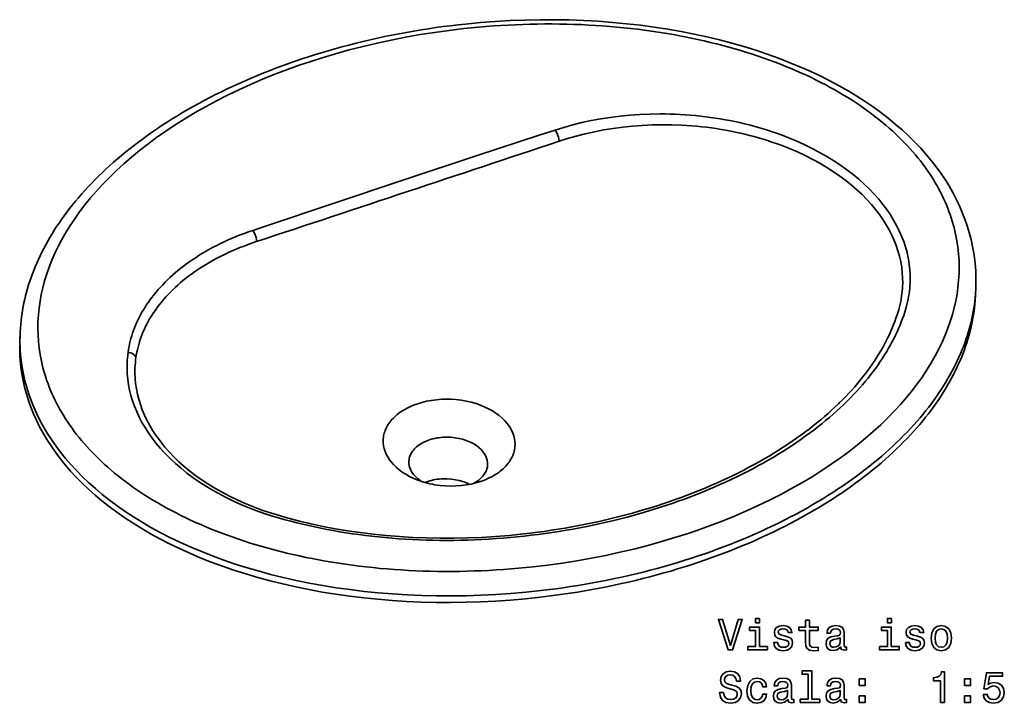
# Model space of a CAD drawing. Extents: x 43 to 377, y 10 to 287.
# Tile 3 of 4: x 252 to 366, y 40 to 119. Entities that reach past the tile are written whole.
import ezdxf

# ---------------------------------------------------------------- set-up
doc = ezdxf.new("R2010")
doc.units = 0
doc.layers.get('0').update_dxf_attribs({"lineweight": 13})

msp = doc.modelspace()

# ---------------------------------------------------------------- linework, layer by layer
at = {"color": 7, "lineweight": 35, "ltscale": 0.018843}
for p, q in [((362.302, 86.832), (362.334, 87.585)), ((252.199, 81.651), (252.231, 82.405))]:
    msp.add_line(p, q, dxfattribs=at)
at = {"color": 7, "lineweight": 35, "ltscale": 0.000210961}
msp.add_line((362.334, 87.585), (362.334, 87.593), dxfattribs=at)
at = {"color": 7, "lineweight": 35, "ltscale": 0.000211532}
msp.add_line((252.23, 82.396), (252.231, 82.405), dxfattribs=at)
at = {"color": 7, "lineweight": 35, "ltscale": 0.000164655}
msp.add_line((264.663, 80.213), (264.67, 80.212), dxfattribs=at)
at = {"color": 7, "lineweight": 35, "ltscale": 3.35021e-05}
msp.add_line((265.577, 79.64), (265.577, 79.641), dxfattribs=at)
at = {"color": 7, "lineweight": 35, "ltscale": 4.27518e-05}
msp.add_line((265.577, 79.639), (265.577, 79.641), dxfattribs=at)
at = {"color": 7, "lineweight": 35, "ltscale": 1.33242e-05}
msp.add_line((265.577, 79.639), (265.577, 79.639), dxfattribs=at)
at = {"color": 7, "lineweight": 35, "ltscale": 0.001552}
msp.add_line((297.571, 65.698), (297.515, 65.723), dxfattribs=at)
at = {"color": 7, "lineweight": 35}
for points in [[(362.334, 87.586), (362.347, 87.993), (362.352, 88.399), (362.349, 88.804), (362.338, 89.209), (362.319, 89.613), (362.292, 90.016), (362.214, 90.818), (362.104, 91.617), (361.963, 92.412), (361.79, 93.202), (361.585, 93.989), (361.348, 94.771), (361.079, 95.549), (360.779, 96.321), (360.446, 97.089), (360.08, 97.852), (359.682, 98.609), (359.251, 99.361), (358.787, 100.107), (358.289, 100.847), (357.757, 101.58), (357.191, 102.306), (356.591, 103.025), (355.955, 103.736), (355.285, 104.439), (354.579, 105.134), (353.837, 105.819), (353.058, 106.495), (352.244, 107.16), (351.392, 107.814), (350.504, 108.457), (349.579, 109.088), (348.617, 109.705), (347.617, 110.309), (346.58, 110.898), (345.507, 111.472), (344.396, 112.029), (343.249, 112.57), (342.065, 113.093), (340.846, 113.596), (339.591, 114.081), (338.301, 114.544), (336.977, 114.987), (335.62, 115.406), (334.231, 115.803), (332.809, 116.176), (331.358, 116.524), (329.877, 116.846), (328.369, 117.142), (326.834, 117.41), (325.274, 117.651), (323.69, 117.863), (322.085, 118.046), (320.46, 118.199), (318.816, 118.322), (317.156, 118.414), (315.482, 118.475), (313.796, 118.504), (312.099, 118.502), (310.395, 118.468), (308.684, 118.402), (306.97, 118.303), (305.254, 118.173), (303.539, 118.01), (302.683, 117.917), (301.828, 117.816), (300.974, 117.707), (300.121, 117.59), (299.271, 117.465), (298.422, 117.333), (297.577, 117.193), (296.733, 117.044), (295.893, 116.889), (295.055, 116.726), (294.223, 116.555), (293.392, 116.377), (292.567, 116.192), (291.744, 115.999), (290.929, 115.799), (290.115, 115.592), (289.31, 115.378), (288.506, 115.157), (287.712, 114.93), (286.919, 114.695), (286.137, 114.454), (285.356, 114.206), (284.804, 114.025)], [(285.496, 113.633), (287.022, 114.122), (288.572, 114.585), (290.146, 115.021), (291.742, 115.431), (293.357, 115.812), (294.991, 116.165), (296.641, 116.489), (298.305, 116.783), (299.98, 117.046), (301.665, 117.278), (303.356, 117.479), (304.204, 117.567), (305.053, 117.648), (305.902, 117.721), (306.752, 117.785), (307.601, 117.842), (308.451, 117.89), (309.3, 117.931), (310.148, 117.963), (310.995, 117.988), (311.841, 118.004), (312.684, 118.012), (313.527, 118.013), (314.366, 118.005), (315.204, 117.989), (316.038, 117.965), (316.87, 117.934), (317.697, 117.894), (318.523, 117.847), (319.342, 117.791), (320.16, 117.728), (320.971, 117.658), (321.779, 117.579), (322.581, 117.494), (323.379, 117.4), (324.17, 117.299), (324.957, 117.191), (325.737, 117.076), (326.512, 116.953), (327.28, 116.823), (328.043, 116.686), (328.796, 116.542), (329.546, 116.391), (330.286, 116.234), (331.021, 116.07), (331.746, 115.899), (332.466, 115.722), (333.176, 115.539), (333.88, 115.349), (334.574, 115.153), (335.262, 114.951), (335.939, 114.744), (336.61, 114.53), (337.27, 114.311), (337.924, 114.086), (338.566, 113.856), (339.202, 113.62), (339.826, 113.38), (340.444, 113.134), (341.049, 112.884), (341.648, 112.628), (342.235, 112.368), (342.815, 112.103), (343.384, 111.834), (343.944, 111.56), (344.493, 111.283), (345.035, 111), (345.564, 110.715), (346.086, 110.425), (346.596, 110.132), (347.098, 109.834), (347.589, 109.535), (348.072, 109.23), (348.542, 108.923), (349.005, 108.612), (349.457, 108.299), (349.9, 107.982), (350.332, 107.664), (350.755, 107.341), (351.167, 107.017), (351.572, 106.689), (351.964, 106.36), (352.349, 106.027), (352.723, 105.694), (353.088, 105.356), (353.443, 105.018), (353.789, 104.677), (354.125, 104.335), (354.452, 103.99), (354.769, 103.644), (355.078, 103.296), (355.376, 102.947), (355.667, 102.595), (355.947, 102.243), (356.219, 101.888), (356.481, 101.533), (356.735, 101.175), (356.979, 100.818), (357.215, 100.458), (357.442, 100.098), (357.66, 99.735), (357.87, 99.373), (358.071, 99.008), (358.263, 98.644), (358.447, 98.277), (358.622, 97.911), (358.789, 97.542), (358.948, 97.174), (359.098, 96.804), (359.24, 96.433), (359.374, 96.061), (359.499, 95.689), (359.617, 95.316), (359.726, 94.942), (359.827, 94.567), (359.92, 94.192), (360.005, 93.815), (360.082, 93.438), (360.151, 93.06), (360.265, 92.302), (360.347, 91.541), (360.397, 90.777), (360.415, 90.011), (360.401, 89.241), (360.356, 88.468), (360.278, 87.692), (360.167, 86.914), (360.024, 86.133), (359.848, 85.349), (359.638, 84.563), (359.395, 83.774), (359.117, 82.983), (358.805, 82.19), (358.457, 81.395), (358.074, 80.599), (357.655, 79.801), (357.199, 79.003), (356.706, 78.204), (356.175, 77.406), (355.606, 76.608), (354.999, 75.811), (354.353, 75.016), (353.667, 74.223), (352.942, 73.434), (352.176, 72.649), (351.371, 71.868), (350.525, 71.093), (349.638, 70.324), (348.711, 69.562), (347.743, 68.809), (346.735, 68.064), (345.687, 67.33), (344.599, 66.608), (343.471, 65.897), (342.305, 65.2), (341.1, 64.517), (339.857, 63.85), (338.578, 63.2), (337.262, 62.567), (335.911, 61.952), (334.527, 61.358), (333.11, 60.784), (331.661, 60.233), (330.183, 59.704), (329.194, 59.369)], [(284.804, 114.025), (284.039, 113.767), (283.276, 113.501), (282.525, 113.231), (281.776, 112.954), (281.04, 112.672), (280.306, 112.382), (279.585, 112.089), (278.867, 111.788), (278.162, 111.484), (277.46, 111.173), (276.772, 110.859), (276.087, 110.537), (275.416, 110.213), (274.748, 109.882), (274.095, 109.548), (273.445, 109.208), (272.81, 108.866), (272.179, 108.517), (271.563, 108.167), (270.951, 107.809), (270.353, 107.452), (269.761, 107.087), (269.183, 106.722), (268.609, 106.35), (268.051, 105.979), (267.498, 105.6), (266.959, 105.223), (266.426, 104.839), (265.908, 104.455), (265.394, 104.066), (264.896, 103.677), (264.403, 103.283), (263.925, 102.89), (263.453, 102.491), (262.995, 102.094), (262.543, 101.691), (262.106, 101.29), (261.674, 100.883), (261.257, 100.479), (260.846, 100.069), (260.449, 99.662), (260.058, 99.25), (259.681, 98.841), (259.311, 98.426), (258.954, 98.014), (258.603, 97.598), (258.266, 97.184), (257.935, 96.766), (257.618, 96.352), (257.307, 95.932), (257.009, 95.516), (256.717, 95.096), (256.438, 94.679), (256.166, 94.258), (255.906, 93.841), (255.653, 93.42), (255.412, 93.002), (255.178, 92.581), (254.955, 92.163), (254.74, 91.742), (254.535, 91.325), (254.338, 90.904), (254.152, 90.486), (253.973, 90.066), (253.804, 89.649), (253.643, 89.23), (253.492, 88.814), (253.349, 88.395), (253.215, 87.98), (253.089, 87.562), (252.973, 87.147), (252.864, 86.731), (252.764, 86.318), (252.673, 85.902), (252.59, 85.49), (252.515, 85.076), (252.449, 84.665), (252.391, 84.253), (252.341, 83.843), (252.299, 83.432), (252.266, 83.024), (252.24, 82.615), (252.231, 82.403)], [(329.194, 59.369), (328.432, 59.121), (327.665, 58.879), (326.115, 58.416), (324.541, 57.979), (322.945, 57.57), (321.329, 57.188), (319.696, 56.836), (318.046, 56.512), (316.382, 56.218), (314.707, 55.955), (313.022, 55.723), (311.33, 55.522), (310.483, 55.434), (309.634, 55.353), (308.785, 55.281), (307.935, 55.216), (307.085, 55.16), (306.235, 55.111), (305.387, 55.071), (304.538, 55.038), (303.692, 55.014), (302.846, 54.998), (302.002, 54.989), (301.16, 54.989), (300.321, 54.997), (299.483, 55.013), (298.649, 55.037), (297.817, 55.068), (296.99, 55.108), (296.164, 55.155), (295.345, 55.211), (294.527, 55.274), (293.716, 55.344), (292.908, 55.423), (292.106, 55.509), (291.308, 55.602), (290.517, 55.703), (289.73, 55.811), (288.95, 55.927), (288.175, 56.05), (287.407, 56.179), (286.645, 56.316), (285.891, 56.46), (285.141, 56.611), (284.401, 56.768), (283.666, 56.933), (282.941, 57.103), (282.221, 57.281), (281.511, 57.464), (280.807, 57.654), (280.113, 57.849), (279.426, 58.052), (278.748, 58.259), (278.077, 58.473), (277.418, 58.692), (276.764, 58.917), (276.122, 59.147), (275.486, 59.382), (274.862, 59.623), (274.244, 59.869), (273.638, 60.119), (273.04, 60.375), (272.452, 60.635), (271.873, 60.9), (271.304, 61.169), (270.744, 61.443), (270.195, 61.72), (269.653, 62.003), (269.124, 62.288), (268.602, 62.578), (268.092, 62.871), (267.59, 63.169), (267.099, 63.469), (266.617, 63.773), (266.146, 64.08), (265.683, 64.391), (265.232, 64.704), (264.789, 65.021), (264.357, 65.339), (263.933, 65.662), (263.521, 65.986), (263.117, 66.314), (262.724, 66.643), (262.34, 66.976), (261.966, 67.31), (261.601, 67.647), (261.246, 67.985), (260.9, 68.326), (260.564, 68.668), (260.237, 69.013), (259.92, 69.359), (259.611, 69.708), (259.313, 70.057), (259.023, 70.409), (258.743, 70.761), (258.471, 71.115), (258.209, 71.47), (257.955, 71.828), (257.71, 72.186), (257.474, 72.546), (257.248, 72.906), (257.029, 73.268), (256.82, 73.631), (256.619, 73.995), (256.427, 74.36), (256.243, 74.726), (256.068, 75.093), (255.9, 75.461), (255.742, 75.83), (255.592, 76.2), (255.45, 76.57), (255.316, 76.942), (255.191, 77.314), (255.073, 77.687), (254.964, 78.061), (254.863, 78.436), (254.77, 78.812), (254.685, 79.188), (254.609, 79.565), (254.54, 79.943), (254.426, 80.701), (254.344, 81.462), (254.294, 82.226), (254.276, 82.993), (254.289, 83.763), (254.335, 84.535), (254.413, 85.311), (254.524, 86.089), (254.667, 86.871), (254.843, 87.654), (255.053, 88.441), (255.296, 89.23), (255.574, 90.021), (255.887, 90.814), (256.234, 91.609), (256.617, 92.405), (257.037, 93.202), (257.493, 94.001), (257.986, 94.799), (258.517, 95.598), (259.086, 96.396), (259.693, 97.193), (260.339, 97.988), (261.025, 98.78), (261.751, 99.569), (262.516, 100.355), (263.322, 101.136), (264.168, 101.911), (265.055, 102.68), (265.982, 103.441), (266.95, 104.195), (267.958, 104.939), (269.006, 105.673), (270.094, 106.396), (271.222, 107.106), (272.388, 107.803), (273.594, 108.486), (274.836, 109.153), (276.116, 109.804), (277.432, 110.437), (278.782, 111.051), (280.167, 111.645), (281.584, 112.219), (283.032, 112.77), (284.511, 113.299), (285.496, 113.633)], [(313.875, 105.802), (314.877, 106.112), (315.904, 106.397), (316.954, 106.654), (318.025, 106.884), (319.116, 107.085), (320.225, 107.257), (321.35, 107.4), (322.487, 107.511), (323.635, 107.591), (324.79, 107.64), (325.951, 107.657), (326.533, 107.653), (327.115, 107.642), (327.697, 107.622), (328.28, 107.595), (328.861, 107.559), (329.442, 107.516), (330.02, 107.464), (330.598, 107.405), (331.174, 107.338), (331.748, 107.263), (332.318, 107.18), (332.886, 107.089), (333.451, 106.991), (334.013, 106.886), (334.57, 106.773), (335.125, 106.652), (335.674, 106.525), (336.219, 106.39), (336.759, 106.248), (337.294, 106.099), (337.824, 105.943), (338.348, 105.781), (338.866, 105.612), (339.379, 105.436), (340.034, 105.199)], [(296.43, 100.055), (304.873, 102.854), (312.162, 105.242), (313.875, 105.802)], [(314.314, 104.514), (314.297, 104.738), (314.245, 105.001), (314.157, 105.278), (314.103, 105.411), (314.043, 105.536), (313.981, 105.647), (313.916, 105.747), (313.875, 105.802)], [(314.314, 104.514), (315.297, 104.828), (316.305, 105.116), (317.335, 105.377), (318.387, 105.61), (319.459, 105.816), (320.548, 105.992), (321.652, 106.138), (322.769, 106.254), (323.897, 106.339), (325.032, 106.392), (326.174, 106.414), (327.318, 106.404), (328.463, 106.361), (329.035, 106.328), (329.606, 106.287), (330.175, 106.238), (330.743, 106.181), (331.308, 106.116), (331.873, 106.043), (332.433, 105.963), (332.992, 105.875), (333.546, 105.779), (334.097, 105.676), (334.644, 105.565), (335.188, 105.447), (335.726, 105.322), (336.26, 105.189), (336.788, 105.05), (337.313, 104.904), (337.829, 104.751), (338.342, 104.591), (338.847, 104.425), (339.348, 104.252), (339.573, 104.171)], [(354.545, 91.102), (354.405, 91.723), (354.232, 92.343), (354.027, 92.963), (353.788, 93.582), (353.515, 94.199), (353.208, 94.814), (352.866, 95.426), (352.49, 96.034), (352.078, 96.639), (351.631, 97.238), (351.149, 97.832), (350.63, 98.42), (350.074, 98.999), (349.483, 99.571), (348.855, 100.132), (348.191, 100.683), (347.492, 101.222), (346.756, 101.748), (345.986, 102.259), (345.181, 102.755), (344.342, 103.234), (343.47, 103.694), (342.567, 104.136), (341.633, 104.556), (340.669, 104.955), (340.034, 105.199)], [(353.675, 90.677), (353.536, 91.285), (353.364, 91.891), (353.16, 92.497), (352.922, 93.1), (352.651, 93.702), (352.346, 94.301), (352.006, 94.897), (351.632, 95.488), (351.223, 96.076), (350.779, 96.658), (350.299, 97.234), (349.783, 97.803), (349.232, 98.363), (348.644, 98.915), (348.021, 99.456), (347.362, 99.987), (346.668, 100.505), (345.938, 101.009), (345.173, 101.498), (344.375, 101.971), (343.543, 102.427), (342.68, 102.863), (341.784, 103.28), (340.859, 103.676), (339.905, 104.049), (339.573, 104.171)], [(296.43, 100.055), (288.073, 97.284), (280.828, 94.855), (279.032, 94.251)], [(279.032, 94.251), (278.541, 94.081), (278.056, 93.905), (277.581, 93.724), (277.113, 93.537), (276.653, 93.345), (276.2, 93.147), (275.756, 92.944), (275.319, 92.736), (274.891, 92.523), (274.471, 92.305), (274.059, 92.083), (273.655, 91.855), (273.26, 91.623), (272.872, 91.387), (272.495, 91.147), (272.125, 90.902), (271.765, 90.655), (271.413, 90.403), (271.071, 90.148), (270.737, 89.89), (270.413, 89.629), (270.096, 89.364), (269.79, 89.097), (269.492, 88.826), (269.204, 88.554), (268.924, 88.278), (268.654, 88), (268.391, 87.72), (268.139, 87.438), (267.895, 87.153), (267.661, 86.868), (267.434, 86.579), (267.218, 86.29), (267.009, 85.998), (266.81, 85.706), (266.619, 85.411), (266.437, 85.116), (266.264, 84.819), (266.099, 84.521), (265.943, 84.221), (265.795, 83.922), (265.656, 83.62), (265.525, 83.318), (265.402, 83.015), (265.288, 82.711), (265.182, 82.406), (265.085, 82.101), (264.995, 81.795), (264.914, 81.489), (264.841, 81.181), (264.776, 80.874), (264.719, 80.566), (264.663, 80.213)], [(279.482, 92.966), (279.465, 93.188), (279.412, 93.447), (279.324, 93.72), (279.269, 93.852), (279.209, 93.977), (279.146, 94.087), (279.081, 94.187), (279.032, 94.251)], [(279.482, 92.966), (278.986, 92.8), (278.493, 92.625), (278.025, 92.451), (277.562, 92.27), (277.11, 92.084), (276.663, 91.892), (276.226, 91.695), (275.795, 91.493), (275.374, 91.286), (274.96, 91.073), (274.556, 90.857), (274.159, 90.635), (273.772, 90.41), (273.392, 90.179), (273.022, 89.945), (272.659, 89.706), (272.308, 89.465), (271.963, 89.219), (271.63, 88.971), (271.303, 88.717), (270.988, 88.463), (270.679, 88.203), (270.382, 87.943), (270.092, 87.678), (269.813, 87.412), (269.541, 87.142), (269.28, 86.871), (269.026, 86.596), (268.782, 86.321), (268.547, 86.042), (268.322, 85.764), (268.104, 85.481), (267.897, 85.199), (267.697, 84.913), (267.507, 84.628), (267.325, 84.34), (267.153, 84.052), (266.988, 83.761), (266.833, 83.471), (266.686, 83.178), (266.548, 82.886), (266.417, 82.591), (266.296, 82.297), (266.183, 82.001), (266.078, 81.705), (265.981, 81.408), (265.893, 81.111), (265.813, 80.812), (265.741, 80.514), (265.677, 80.214), (265.577, 79.641)], [(354.312, 85.394), (354.395, 85.7), (354.47, 86.006), (354.537, 86.313), (354.595, 86.62), (354.646, 86.928), (354.688, 87.236), (354.723, 87.544), (354.749, 87.853), (354.768, 88.162), (354.778, 88.472), (354.775, 89.091), (354.74, 89.711), (354.673, 90.332), (354.573, 90.953), (354.545, 91.102)], [(353.457, 85.155), (353.538, 85.455), (353.611, 85.756), (353.677, 86.057), (353.734, 86.359), (353.783, 86.661), (353.823, 86.963), (353.856, 87.266), (353.881, 87.569), (353.898, 87.872), (353.907, 88.176), (353.9, 88.783), (353.862, 89.391), (353.792, 89.999), (353.689, 90.608), (353.675, 90.677)], [(252.23, 82.396), (252.218, 82.001), (252.213, 81.607), (252.217, 81.213), (252.229, 80.821), (252.248, 80.429), (252.276, 80.038), (252.355, 79.258), (252.466, 78.481), (252.609, 77.708), (252.783, 76.938), (252.99, 76.172), (253.229, 75.409), (253.501, 74.65), (253.805, 73.894), (254.142, 73.142), (254.513, 72.394), (254.917, 71.65), (255.356, 70.911), (255.828, 70.177), (256.336, 69.448), (256.879, 68.724), (257.458, 68.007), (258.073, 67.295), (258.724, 66.591), (259.412, 65.894), (260.137, 65.205), (260.9, 64.524), (261.701, 63.853), (262.54, 63.192), (263.417, 62.542), (264.332, 61.903), (265.286, 61.277), (266.278, 60.663), (267.309, 60.064), (268.378, 59.48), (269.485, 58.911), (270.63, 58.359), (271.813, 57.825), (273.032, 57.309), (274.288, 56.812), (275.579, 56.336), (276.906, 55.881), (278.266, 55.449), (279.66, 55.04), (281.086, 54.654), (282.543, 54.294), (284.03, 53.959), (285.545, 53.65), (287.087, 53.369), (288.654, 53.116), (290.246, 52.892), (291.859, 52.696), (293.492, 52.531), (295.144, 52.396), (296.813, 52.291), (298.496, 52.218), (300.191, 52.177), (301.897, 52.167), (303.611, 52.189), (305.331, 52.243), (307.055, 52.33), (308.78, 52.448), (310.505, 52.599), (312.227, 52.781), (313.943, 52.995), (314.799, 53.114), (315.652, 53.241), (316.503, 53.375), (317.352, 53.517), (318.197, 53.666), (319.04, 53.824), (319.878, 53.988), (320.713, 54.16), (321.544, 54.34), (322.371, 54.526), (323.193, 54.72), (324.011, 54.921), (324.823, 55.129), (325.63, 55.344), (326.431, 55.565), (327.228, 55.794), (328.017, 56.029), (328.802, 56.271), (329.578, 56.518), (330.35, 56.773), (331.113, 57.033), (331.871, 57.3), (332.62, 57.572), (333.363, 57.851), (334.097, 58.134), (334.825, 58.424), (335.543, 58.719), (336.255, 59.02), (336.957, 59.325), (337.652, 59.636), (338.337, 59.951), (339.014, 60.272), (339.682, 60.596), (340.342, 60.927), (340.991, 61.26), (341.633, 61.599), (342.263, 61.941), (342.886, 62.288), (343.498, 62.637), (344.102, 62.992), (344.694, 63.349), (345.278, 63.711), (345.851, 64.075), (346.416, 64.443), (346.969, 64.813), (347.513, 65.187), (348.046, 65.563), (348.571, 65.943), (349.083, 66.324), (349.587, 66.709), (350.08, 67.094), (350.563, 67.484), (351.035, 67.874), (351.498, 68.267), (351.95, 68.661), (352.393, 69.057), (352.824, 69.454), (353.246, 69.854), (353.656, 70.254), (354.058, 70.657), (354.449, 71.059), (354.83, 71.464), (355.2, 71.868), (355.562, 72.275), (355.912, 72.681), (356.253, 73.089), (356.583, 73.497), (356.905, 73.906), (357.215, 74.314), (357.517, 74.724), (357.808, 75.133), (358.09, 75.544), (358.362, 75.953), (358.625, 76.364), (358.877, 76.773), (359.122, 77.184), (359.355, 77.593), (359.581, 78.004), (359.796, 78.413), (360.003, 78.823), (360.2, 79.231), (360.388, 79.64), (360.567, 80.048), (360.738, 80.456), (360.899, 80.863), (361.052, 81.27), (361.196, 81.676), (361.331, 82.082), (361.457, 82.486), (361.575, 82.891), (361.684, 83.295), (361.785, 83.698), (361.878, 84.1), (361.962, 84.502), (362.038, 84.903), (362.105, 85.304), (362.164, 85.703), (362.215, 86.102), (362.258, 86.5), (362.293, 86.897), (362.334, 87.585)], [(252.199, 81.651), (252.186, 81.257), (252.182, 80.862), (252.185, 80.469), (252.197, 80.076), (252.216, 79.684), (252.244, 79.293), (252.322, 78.513), (252.433, 77.737), (252.575, 76.963), (252.75, 76.194), (252.956, 75.427), (253.195, 74.664), (253.466, 73.905), (253.77, 73.149), (254.107, 72.397), (254.477, 71.649), (254.881, 70.905), (255.319, 70.166), (255.792, 69.432), (256.299, 68.703), (256.842, 67.979), (257.42, 67.261), (258.034, 66.55), (258.685, 65.845), (259.373, 65.148), (260.098, 64.459), (260.86, 63.779), (261.661, 63.107), (262.499, 62.446), (263.375, 61.796), (264.29, 61.157), (265.244, 60.53), (266.236, 59.917), (267.266, 59.317), (268.335, 58.733), (269.442, 58.164), (270.586, 57.612), (271.768, 57.077), (272.987, 56.561), (274.243, 56.064), (275.534, 55.588), (276.86, 55.133), (278.22, 54.7), (279.614, 54.291), (281.039, 53.905), (282.496, 53.544), (283.982, 53.209), (285.497, 52.9), (287.039, 52.619), (288.606, 52.366), (290.197, 52.141), (291.81, 51.945), (293.443, 51.779), (295.095, 51.644), (296.763, 51.539), (298.446, 51.466), (300.142, 51.424), (301.847, 51.414), (303.561, 51.436), (305.281, 51.489), (307.005, 51.576), (308.73, 51.694), (310.455, 51.844), (312.177, 52.026), (313.893, 52.24), (314.749, 52.358), (315.603, 52.485), (316.453, 52.619), (317.302, 52.761), (318.147, 52.91), (318.99, 53.067), (319.829, 53.231), (320.664, 53.403), (321.495, 53.583), (322.322, 53.769), (323.144, 53.963), (323.962, 54.164), (324.774, 54.371), (325.582, 54.586), (326.383, 54.808), (327.179, 55.036), (327.969, 55.271), (328.754, 55.512), (329.53, 55.76), (330.302, 56.014), (331.065, 56.274), (331.823, 56.541), (332.572, 56.813), (333.316, 57.092), (334.05, 57.375), (334.778, 57.665), (335.496, 57.96), (336.208, 58.26), (336.91, 58.565), (337.605, 58.876), (338.29, 59.191), (338.968, 59.512), (339.636, 59.836), (340.296, 60.166), (340.945, 60.5), (341.587, 60.839), (342.218, 61.18), (342.841, 61.527), (343.453, 61.877), (344.057, 62.231), (344.65, 62.588), (345.234, 62.95), (345.807, 63.314), (346.372, 63.682), (346.925, 64.052), (347.47, 64.426), (348.003, 64.802), (348.528, 65.182), (349.041, 65.563), (349.545, 65.947), (350.038, 66.333), (350.522, 66.722), (350.994, 67.112), (351.457, 67.505), (351.909, 67.899), (352.352, 68.296), (352.783, 68.693), (353.205, 69.093), (353.616, 69.493), (354.018, 69.895), (354.409, 70.297), (354.791, 70.702), (355.161, 71.107), (355.522, 71.513), (355.873, 71.919), (356.214, 72.327), (356.545, 72.735), (356.866, 73.144), (357.177, 73.552), (357.479, 73.962), (357.77, 74.371), (358.053, 74.782), (358.325, 75.191), (358.588, 75.602), (358.841, 76.011), (359.085, 76.422), (359.319, 76.831), (359.544, 77.242), (359.76, 77.651), (359.967, 78.061), (360.164, 78.469), (360.353, 78.878), (360.532, 79.286), (360.703, 79.694), (360.864, 80.101), (361.017, 80.508), (361.161, 80.914), (361.296, 81.32), (361.423, 81.725), (361.541, 82.13), (361.651, 82.533), (361.752, 82.937), (361.844, 83.339), (361.929, 83.741), (362.005, 84.141), (362.072, 84.542), (362.132, 84.941), (362.183, 85.34), (362.226, 85.738), (362.261, 86.136), (362.302, 86.832)], [(326.612, 62.575), (327.335, 62.819), (328.053, 63.069), (328.76, 63.325), (329.463, 63.586), (330.155, 63.853), (330.842, 64.127), (331.519, 64.405), (332.19, 64.689), (332.851, 64.977), (333.505, 65.272), (334.148, 65.57), (334.785, 65.874), (335.41, 66.182), (336.029, 66.495), (336.636, 66.812), (337.237, 67.134), (337.825, 67.458), (338.406, 67.788), (338.975, 68.12), (339.537, 68.458), (340.086, 68.797), (340.629, 69.141), (341.158, 69.486), (341.68, 69.837), (342.189, 70.188), (342.69, 70.544), (343.178, 70.901), (343.659, 71.262), (344.127, 71.623), (344.587, 71.988), (345.034, 72.353), (345.473, 72.723), (345.899, 73.092), (346.317, 73.464), (346.722, 73.836), (347.12, 74.212), (347.504, 74.587), (347.881, 74.965), (348.244, 75.341), (348.6, 75.721), (348.943, 76.099), (349.278, 76.481), (349.601, 76.86), (349.916, 77.243), (350.218, 77.623), (350.513, 78.007), (350.795, 78.388), (351.069, 78.771), (351.332, 79.152), (351.587, 79.536), (351.83, 79.916), (352.065, 80.3), (352.289, 80.68), (352.505, 81.063), (352.71, 81.442), (352.907, 81.824), (353.093, 82.203), (353.271, 82.583), (353.439, 82.961), (353.599, 83.34), (353.749, 83.717), (353.891, 84.094), (354.023, 84.469), (354.147, 84.846), (354.312, 85.394)], [(346.601, 74.379), (346.976, 74.75), (347.342, 75.124), (347.697, 75.498), (348.042, 75.874), (348.376, 76.249), (348.702, 76.626), (349.015, 77.002), (349.32, 77.38), (349.614, 77.757), (349.898, 78.135), (350.172, 78.513), (350.437, 78.891), (350.691, 79.268), (350.936, 79.647), (351.171, 80.023), (351.397, 80.401), (351.612, 80.777), (351.819, 81.155), (352.015, 81.53), (352.203, 81.906), (352.381, 82.28), (352.551, 82.655), (352.711, 83.028), (352.862, 83.401), (353.004, 83.772), (353.137, 84.144), (353.262, 84.514), (353.377, 84.884), (353.457, 85.155)], [(264.663, 80.213), (264.624, 79.904), (264.593, 79.594), (264.57, 79.284), (264.555, 78.974), (264.548, 78.353), (264.574, 77.732), (264.631, 77.109), (264.721, 76.487), (264.844, 75.865), (264.998, 75.243), (265.186, 74.621), (265.407, 74.001), (265.662, 73.382), (265.95, 72.766), (266.272, 72.151), (266.63, 71.54), (267.022, 70.933), (267.449, 70.331), (267.912, 69.733), (268.411, 69.142), (268.946, 68.558), (269.517, 67.982), (270.124, 67.416), (270.767, 66.859), (271.447, 66.314), (272.161, 65.782), (272.911, 65.263), (273.696, 64.76), (274.189, 64.462)], [(265.577, 79.641), (265.504, 79.772), (265.399, 79.895), (265.263, 80.006), (265.099, 80.099), (264.913, 80.167), (264.712, 80.208), (264.663, 80.213)], [(265.577, 79.64), (265.504, 79.771), (265.399, 79.894), (265.263, 80.005), (265.099, 80.098), (264.913, 80.167), (264.712, 80.208), (264.67, 80.212)], [(265.577, 79.639), (265.537, 79.339), (265.505, 79.039), (265.481, 78.738), (265.465, 78.436), (265.457, 77.833), (265.48, 77.228), (265.536, 76.623), (265.625, 76.017), (265.745, 75.41), (265.898, 74.804), (266.085, 74.198), (266.304, 73.594), (266.558, 72.99), (266.845, 72.388), (267.167, 71.788), (267.524, 71.192), (267.915, 70.599), (268.004, 70.473)], [(298.04, 74.299), (297.785, 74.211), (297.536, 74.116), (297.296, 74.015), (297.062, 73.909), (296.838, 73.798), (296.62, 73.681), (296.413, 73.561), (296.212, 73.436), (296.022, 73.307), (295.84, 73.174), (295.667, 73.039), (295.503, 72.899), (295.348, 72.758), (295.202, 72.612), (295.066, 72.466), (294.938, 72.317), (294.819, 72.166), (294.709, 72.013), (294.608, 71.859), (294.516, 71.704), (294.433, 71.547), (294.357, 71.389), (294.291, 71.231), (294.232, 71.072), (294.183, 70.912), (294.141, 70.751), (294.107, 70.591), (294.082, 70.429), (294.064, 70.267), (294.055, 70.105), (294.06, 69.781), (294.098, 69.456), (294.168, 69.131), (294.27, 68.807), (294.406, 68.485), (294.575, 68.165), (294.779, 67.848), (294.966, 67.601)], [(301.41, 74.817), (301.106, 74.814), (300.804, 74.803), (300.503, 74.784), (300.205, 74.757), (299.909, 74.722), (299.617, 74.68), (299.329, 74.63), (299.045, 74.573), (298.767, 74.509), (298.494, 74.437), (298.04, 74.299)], [(305.784, 73.91), (305.283, 74.119), (304.755, 74.303), (304.203, 74.462), (303.631, 74.594), (303.043, 74.696), (302.444, 74.768), (301.837, 74.808), (301.41, 74.817)], [(308.333, 72.033), (308.066, 72.339), (307.762, 72.638), (307.423, 72.927), (307.048, 73.204), (306.638, 73.467), (306.195, 73.713), (305.784, 73.91)], [(326.266, 62.771), (326.983, 63.013), (327.694, 63.261), (328.397, 63.515), (329.093, 63.775), (329.781, 64.04), (330.462, 64.311), (331.133, 64.587), (331.798, 64.869), (332.453, 65.156), (333.101, 65.448), (333.738, 65.744), (334.368, 66.046), (334.988, 66.351), (335.599, 66.662), (336.2, 66.976), (336.793, 67.295), (337.375, 67.617), (337.948, 67.944), (338.51, 68.273), (339.064, 68.607), (339.606, 68.943), (340.14, 69.283), (340.661, 69.625), (341.175, 69.971), (341.676, 70.319), (342.168, 70.671), (342.649, 71.023), (343.121, 71.38), (343.58, 71.737), (344.031, 72.097), (344.469, 72.458), (344.899, 72.822), (345.316, 73.186), (345.725, 73.553), (346.122, 73.92), (346.509, 74.29), (346.601, 74.379)], [(309.246, 69.612), (309.232, 69.937), (309.186, 70.262), (309.108, 70.586), (308.997, 70.91), (308.853, 71.232), (308.674, 71.551), (308.461, 71.867), (308.333, 72.033)], [(268.004, 70.473), (268.435, 69.89), (268.903, 69.313), (269.408, 68.741), (269.949, 68.176), (270.528, 67.619), (271.143, 67.072), (271.794, 66.534), (272.482, 66.009), (273.207, 65.496), (273.966, 64.997), (274.666, 64.57)], [(304.018, 69.908), (303.629, 70.066), (303.213, 70.2), (302.775, 70.307), (302.321, 70.386), (301.856, 70.433), (301.387, 70.449), (301.153, 70.445), (300.919, 70.433), (300.689, 70.413), (300.46, 70.386), (300.236, 70.35), (300.015, 70.308), (299.801, 70.258), (299.591, 70.201), (299.388, 70.137), (299.191, 70.067), (299.002, 69.992), (298.82, 69.91), (298.647, 69.824), (298.481, 69.732), (298.325, 69.637), (298.177, 69.537), (298.039, 69.434), (297.908, 69.326), (297.788, 69.217), (297.676, 69.104), (297.574, 68.99), (297.48, 68.873), (297.396, 68.756), (297.32, 68.635), (297.253, 68.515), (297.195, 68.393), (297.145, 68.27), (297.103, 68.146), (297.07, 68.022), (297.045, 67.898), (297.02, 67.656)], [(305.539, 68.788), (305.329, 69.023), (305.083, 69.251), (304.801, 69.467), (304.485, 69.669), (304.135, 69.854), (304.018, 69.908)], [(305.396, 65.381), (305.647, 65.473), (305.893, 65.571), (306.129, 65.674), (306.358, 65.783), (306.578, 65.897), (306.79, 66.016), (306.993, 66.138), (307.189, 66.266), (307.374, 66.396), (307.552, 66.531), (307.72, 66.668), (307.879, 66.809), (308.029, 66.952), (308.17, 67.098), (308.301, 67.245), (308.424, 67.396), (308.538, 67.547), (308.643, 67.7), (308.74, 67.855), (308.827, 68.011), (308.906, 68.167), (308.977, 68.325), (309.039, 68.484), (309.093, 68.644), (309.138, 68.8)], [(306.082, 67.276), (306.083, 67.401), (306.077, 67.526), (306.039, 67.777), (305.969, 68.028), (305.866, 68.276), (305.729, 68.523), (305.557, 68.765), (305.539, 68.788)], [(294.966, 67.601), (295.233, 67.294), (295.537, 66.995), (295.876, 66.706), (296.251, 66.43), (296.661, 66.167), (297.104, 65.921), (297.515, 65.723)], [(297.02, 67.656), (297.019, 67.53), (297.026, 67.405), (297.063, 67.154), (297.133, 66.903), (297.236, 66.655), (297.373, 66.408), (297.545, 66.166), (297.563, 66.143)], [(304.454, 65.106), (304.618, 65.197), (304.776, 65.293), (304.923, 65.393), (305.063, 65.496), (305.192, 65.603), (305.313, 65.713), (305.424, 65.825), (305.527, 65.94), (305.621, 66.056), (305.706, 66.174), (305.781, 66.294), (305.848, 66.415), (305.907, 66.536), (305.957, 66.66), (305.998, 66.783), (306.032, 66.907), (306.057, 67.032), (306.073, 67.157), (306.082, 67.276)], [(297.563, 66.143), (297.773, 65.908), (298.019, 65.68), (298.301, 65.464), (298.461, 65.357)], [(305.259, 65.334), (304.734, 65.177), (304.186, 65.046), (303.617, 64.943), (303.032, 64.87), (302.435, 64.828), (301.83, 64.817), (301.224, 64.838), (300.62, 64.89), (300.023, 64.974), (299.729, 65.028), (299.439, 65.088), (299.153, 65.157), (298.871, 65.232), (298.609, 65.31)], [(304.022, 65.013), (303.649, 65.183), (303.247, 65.331), (302.821, 65.453), (302.375, 65.548), (301.916, 65.613), (301.448, 65.647), (301.213, 65.652), (300.979, 65.649), (300.745, 65.638), (300.514, 65.619), (300.286, 65.592), (300.06, 65.557), (299.84, 65.515), (299.624, 65.466), (299.414, 65.41), (299.209, 65.347), (298.884, 65.228)], [(274.189, 64.462), (275.028, 63.985), (275.9, 63.527), (276.803, 63.088), (277.737, 62.67), (278.7, 62.274), (279.69, 61.902), (280.707, 61.554), (281.578, 61.281)], [(274.666, 64.57), (275.49, 64.102), (276.348, 63.651), (277.239, 63.22), (278.16, 62.81), (279.111, 62.422), (280.089, 62.057), (281.094, 61.716), (281.833, 61.487)], [(326.612, 62.575), (325.155, 62.108), (323.67, 61.666), (322.162, 61.251), (320.631, 60.863), (319.081, 60.503), (317.513, 60.171), (316.724, 60.017), (315.931, 59.87), (315.134, 59.73), (314.335, 59.598), (313.533, 59.474), (312.728, 59.357), (311.922, 59.249), (311.113, 59.148), (310.304, 59.055), (309.492, 58.97), (308.682, 58.893), (307.868, 58.824), (307.057, 58.763), (306.244, 58.71), (305.433, 58.666), (304.621, 58.629), (303.813, 58.6), (303.003, 58.58), (302.198, 58.568), (301.392, 58.563), (300.591, 58.567), (299.79, 58.579), (298.995, 58.599), (298.2, 58.627), (297.412, 58.662), (296.625, 58.706), (295.845, 58.757), (295.065, 58.817), (294.294, 58.884), (293.525, 58.958), (292.764, 59.04), (292.005, 59.13), (291.256, 59.227), (290.508, 59.332), (289.771, 59.443), (289.037, 59.563), (288.313, 59.688), (287.592, 59.822), (286.882, 59.961), (286.176, 60.108), (285.481, 60.261), (284.79, 60.421), (284.111, 60.587), (283.436, 60.76), (282.773, 60.938), (282.115, 61.124), (281.578, 61.281)], [(281.833, 61.487), (283.109, 61.121), (284.417, 60.78), (285.757, 60.464), (287.129, 60.172), (288.53, 59.907), (289.96, 59.668), (291.416, 59.457), (292.897, 59.275), (294.402, 59.122), (295.926, 58.999), (297.47, 58.906), (299.03, 58.844), (300.604, 58.814), (302.19, 58.815), (303.786, 58.848), (305.388, 58.913), (306.995, 59.01), (308.604, 59.14), (310.213, 59.301), (311.016, 59.394), (311.819, 59.495), (312.62, 59.603), (313.419, 59.72), (314.216, 59.844), (315.012, 59.976), (315.803, 60.115), (316.593, 60.263), (317.379, 60.418), (318.162, 60.58), (318.94, 60.75), (319.716, 60.927), (320.485, 61.111), (321.252, 61.303), (322.011, 61.501), (322.768, 61.707), (323.516, 61.919), (324.262, 62.138), (324.998, 62.363), (325.732, 62.596), (326.266, 62.771)]]:
    msp.add_lwpolyline(points, dxfattribs=at)
for points in [[(334.942, 49.461), (334.064, 46.48), (333.161, 49.461), (332.682, 49.461), (333.812, 45.956), (334.316, 45.956), (335.421, 49.461)], [(337.428, 49.577), (336.959, 49.577), (336.959, 49.072), (337.428, 49.072)], [(342.723, 48.195), (342.723, 46.838), (342.754, 46.399), (342.895, 46.097), (343.177, 45.92), (343.656, 45.86), (344.181, 45.885), (344.181, 46.268), (343.798, 46.238), (343.45, 46.278), (343.263, 46.404), (343.182, 46.616), (343.167, 46.914), (343.167, 48.195), (344.181, 48.195), (344.181, 48.573), (343.167, 48.573), (343.167, 49.365), (342.723, 49.365), (342.723, 48.573), (341.957, 48.573), (341.957, 48.195)], [(352.608, 49.577), (352.139, 49.577), (352.139, 49.072), (352.608, 49.072)], [(337.413, 46.329), (337.413, 48.573), (336.273, 48.573), (336.273, 48.195), (336.969, 48.195), (336.969, 46.329), (336.061, 46.329), (336.061, 45.956), (338.331, 45.956), (338.331, 46.329)], [(340.419, 47.534), (339.99, 47.635), (339.672, 47.751), (339.566, 47.988), (339.597, 48.154), (339.703, 48.276), (339.874, 48.351), (340.121, 48.381), (340.358, 48.351), (340.545, 48.26), (340.666, 48.124), (340.716, 47.943), (341.15, 47.943), (341.15, 47.953), (341.074, 48.281), (340.868, 48.538), (340.545, 48.699), (340.121, 48.76), (339.692, 48.699), (339.38, 48.533), (339.183, 48.286), (339.123, 47.973), (339.168, 47.67), (339.309, 47.459), (339.541, 47.307), (339.879, 47.201), (340.373, 47.08), (340.676, 46.954), (340.757, 46.853), (340.787, 46.702), (340.741, 46.515), (340.62, 46.374), (340.424, 46.283), (340.161, 46.253), (339.884, 46.283), (339.682, 46.389), (339.546, 46.561), (339.491, 46.798), (339.062, 46.798), (339.133, 46.394), (339.339, 46.102), (339.667, 45.925), (340.121, 45.86), (340.595, 45.925), (340.943, 46.102), (341.155, 46.384), (341.231, 46.752), (341.175, 47.07), (341.019, 47.287), (340.762, 47.428)], [(346.773, 46.309), (346.773, 46.294), (346.798, 46.122), (346.874, 46.001), (347.192, 45.905), (347.439, 45.946), (347.439, 46.288), (347.333, 46.273), (347.192, 46.339), (347.167, 46.541), (347.167, 47.943), (347.106, 48.301), (346.93, 48.553), (346.622, 48.704), (346.188, 48.76), (345.765, 48.699), (345.452, 48.528), (345.255, 48.26), (345.19, 47.907), (345.19, 47.877), (345.588, 47.877), (345.623, 48.089), (345.734, 48.24), (345.916, 48.331), (346.173, 48.366), (346.42, 48.341), (346.597, 48.265), (346.703, 48.134), (346.738, 47.953), (346.718, 47.741), (346.637, 47.635), (346.435, 47.585), (346.057, 47.544), (345.623, 47.453), (345.316, 47.292), (345.134, 47.04), (345.079, 46.667), (345.129, 46.334), (345.285, 46.087), (345.538, 45.93), (345.886, 45.875), (346.355, 45.981)], [(352.593, 46.329), (352.593, 48.573), (351.453, 48.573), (351.453, 48.195), (352.149, 48.195), (352.149, 46.329), (351.241, 46.329), (351.241, 45.956), (353.511, 45.956), (353.511, 46.329)], [(355.599, 47.534), (355.17, 47.635), (354.852, 47.751), (354.746, 47.988), (354.777, 48.154), (354.883, 48.276), (355.054, 48.351), (355.301, 48.381), (355.538, 48.351), (355.725, 48.26), (355.846, 48.124), (355.896, 47.943), (356.33, 47.943), (356.33, 47.953), (356.254, 48.281), (356.048, 48.538), (355.725, 48.699), (355.301, 48.76), (354.873, 48.699), (354.56, 48.533), (354.363, 48.286), (354.303, 47.973), (354.348, 47.67), (354.489, 47.459), (354.721, 47.307), (355.059, 47.201), (355.553, 47.08), (355.856, 46.954), (355.937, 46.853), (355.967, 46.702), (355.922, 46.515), (355.801, 46.374), (355.604, 46.283), (355.342, 46.253), (355.064, 46.283), (354.862, 46.389), (354.726, 46.561), (354.671, 46.798), (354.242, 46.798), (354.313, 46.394), (354.52, 46.102), (354.847, 45.925), (355.301, 45.86), (355.775, 45.925), (356.123, 46.102), (356.335, 46.384), (356.411, 46.752), (356.355, 47.07), (356.199, 47.287), (355.942, 47.428)], [(357.177, 47.307), (357.258, 46.692), (357.49, 46.238), (357.858, 45.956), (358.352, 45.86), (358.842, 45.956), (359.21, 46.233), (359.442, 46.687), (359.527, 47.307), (359.442, 47.922), (359.21, 48.381), (358.842, 48.659), (358.352, 48.76), (357.858, 48.659), (357.49, 48.376), (357.258, 47.922)], [(357.631, 47.312), (357.677, 47.766), (357.818, 48.094), (358.045, 48.296), (358.352, 48.366), (358.655, 48.296), (358.882, 48.099), (359.023, 47.766), (359.074, 47.312), (359.023, 46.853), (358.882, 46.52), (358.655, 46.319), (358.352, 46.253), (358.045, 46.319), (357.818, 46.52), (357.677, 46.853)], [(346.723, 46.904), (346.662, 46.641), (346.501, 46.44), (346.259, 46.309), (345.961, 46.263), (345.77, 46.288), (345.633, 46.369), (345.548, 46.51), (345.522, 46.707), (345.543, 46.884), (345.623, 47.01), (345.946, 47.151), (346.355, 47.211), (346.723, 47.332)], [(333.267, 41.064), (332.808, 41.064), (332.909, 40.529), (333.161, 40.136), (333.55, 39.899), (334.074, 39.813), (334.594, 39.894), (334.982, 40.116), (335.229, 40.464), (335.32, 40.922), (335.244, 41.336), (335.033, 41.603), (334.69, 41.78), (334.231, 41.911), (333.837, 42.007), (333.58, 42.118), (333.434, 42.279), (333.388, 42.531), (333.434, 42.758), (333.565, 42.93), (333.767, 43.046), (334.044, 43.086), (334.326, 43.036), (334.548, 42.899), (334.695, 42.672), (334.765, 42.365), (335.224, 42.365), (335.224, 42.375), (335.143, 42.849), (334.906, 43.202), (334.533, 43.424), (334.029, 43.5), (333.575, 43.424), (333.222, 43.212), (332.995, 42.884), (332.914, 42.461), (332.98, 42.082), (333.172, 41.825), (333.474, 41.654), (333.888, 41.523), (334.296, 41.407), (334.604, 41.296), (334.79, 41.134), (334.856, 40.872), (334.795, 40.605), (334.639, 40.403), (334.402, 40.277), (334.094, 40.237), (333.752, 40.292), (333.489, 40.453), (333.323, 40.716)], [(343.011, 43.157), (343.011, 40.282), (342.098, 40.282), (342.098, 39.909), (344.362, 39.909), (344.362, 40.282), (343.455, 40.282), (343.455, 43.53), (342.315, 43.53), (342.315, 43.157)], [(358.262, 39.909), (358.721, 39.909), (358.721, 43.434), (358.378, 43.434), (358.287, 43.126), (358.105, 42.92), (357.828, 42.799), (357.445, 42.758), (357.445, 42.4), (358.262, 42.4)], [(363.174, 40.822), (363.285, 40.408), (363.532, 40.085), (363.895, 39.884), (364.359, 39.808), (364.868, 39.899), (365.267, 40.146), (365.519, 40.539), (365.615, 41.044), (365.529, 41.513), (365.287, 41.881), (364.909, 42.118), (364.419, 42.203), (364.041, 42.143), (363.749, 41.977), (363.89, 42.92), (365.423, 42.92), (365.423, 43.333), (363.552, 43.333), (363.275, 41.477), (363.678, 41.477), (363.971, 41.714), (364.344, 41.8), (364.667, 41.745), (364.914, 41.583), (365.07, 41.336), (365.125, 41.018), (365.07, 40.701), (364.909, 40.453), (364.661, 40.297), (364.344, 40.242), (364.076, 40.277), (363.87, 40.393), (363.718, 40.574), (363.643, 40.822)], [(337.781, 41.719), (338.22, 41.719), (338.129, 42.123), (337.912, 42.44), (337.574, 42.637), (337.136, 42.713), (336.651, 42.612), (336.283, 42.33), (336.051, 41.871), (335.971, 41.255), (336.046, 40.645), (336.273, 40.191), (336.631, 39.909), (337.12, 39.813), (337.554, 39.889), (337.892, 40.1), (338.124, 40.433), (338.225, 40.877), (337.801, 40.877), (337.726, 40.595), (337.584, 40.383), (337.383, 40.252), (337.136, 40.211), (336.828, 40.277), (336.606, 40.479), (336.47, 40.806), (336.424, 41.27), (336.47, 41.724), (336.611, 42.052), (336.838, 42.254), (337.136, 42.324), (337.398, 42.279), (337.594, 42.163), (337.726, 41.971)], [(340.701, 40.262), (340.701, 40.247), (340.726, 40.075), (340.802, 39.954), (341.12, 39.858), (341.367, 39.899), (341.367, 40.242), (341.261, 40.227), (341.12, 40.292), (341.094, 40.494), (341.094, 41.896), (341.034, 42.254), (340.857, 42.506), (340.55, 42.657), (340.116, 42.713), (339.692, 42.652), (339.38, 42.481), (339.183, 42.214), (339.118, 41.861), (339.118, 41.83), (339.516, 41.83), (339.551, 42.042), (339.662, 42.193), (339.844, 42.284), (340.101, 42.319), (340.348, 42.294), (340.525, 42.219), (340.631, 42.087), (340.666, 41.906), (340.646, 41.694), (340.565, 41.588), (340.363, 41.538), (339.985, 41.497), (339.551, 41.407), (339.244, 41.245), (339.062, 40.993), (339.007, 40.62), (339.057, 40.287), (339.213, 40.04), (339.466, 39.884), (339.814, 39.828), (340.283, 39.934)], [(346.773, 40.262), (346.773, 40.247), (346.798, 40.075), (346.874, 39.954), (347.192, 39.858), (347.439, 39.899), (347.439, 40.242), (347.333, 40.227), (347.192, 40.292), (347.167, 40.494), (347.167, 41.896), (347.106, 42.254), (346.93, 42.506), (346.622, 42.657), (346.188, 42.713), (345.765, 42.652), (345.452, 42.481), (345.255, 42.214), (345.19, 41.861), (345.19, 41.83), (345.588, 41.83), (345.623, 42.042), (345.734, 42.193), (345.916, 42.284), (346.173, 42.319), (346.42, 42.294), (346.597, 42.219), (346.703, 42.087), (346.738, 41.906), (346.718, 41.694), (346.637, 41.588), (346.435, 41.538), (346.057, 41.497), (345.623, 41.407), (345.316, 41.245), (345.134, 40.993), (345.079, 40.62), (345.129, 40.287), (345.285, 40.04), (345.538, 39.884), (345.886, 39.828), (346.355, 39.934)], [(348.896, 41.866), (349.592, 41.866), (349.592, 42.617), (348.896, 42.617)], [(361.04, 41.866), (361.736, 41.866), (361.736, 42.617), (361.04, 42.617)], [(340.651, 40.857), (340.59, 40.595), (340.429, 40.393), (340.187, 40.262), (339.889, 40.216), (339.698, 40.242), (339.561, 40.322), (339.476, 40.464), (339.45, 40.66), (339.471, 40.837), (339.551, 40.963), (339.874, 41.104), (340.283, 41.165), (340.651, 41.286)], [(346.723, 40.857), (346.662, 40.595), (346.501, 40.393), (346.259, 40.262), (345.961, 40.216), (345.77, 40.242), (345.633, 40.322), (345.548, 40.464), (345.522, 40.66), (345.543, 40.837), (345.623, 40.963), (345.946, 41.104), (346.355, 41.165), (346.723, 41.286)], [(348.896, 39.909), (349.592, 39.909), (349.592, 40.66), (348.896, 40.66)], [(361.04, 39.909), (361.736, 39.909), (361.736, 40.66), (361.04, 40.66)]]:
    msp.add_lwpolyline(points, close=True, dxfattribs=at)
for centre, radius, start, end in [((-9049.321, 28296.508), 29706.334, 288.3378568, 288.3732919), ((-8977.429, 28067.543), 29466.378, 288.3096066, 288.3452335), ((305.934, 69.638), 3.312, 345.34226, 359.54621), ((301.455, 74.503), 9.624, 245.83034, 252.7994), ((302.391, 73.986), 9.115, 288.33996, 289.24961)]:
    msp.add_arc(centre, radius, start, end, dxfattribs=at)

doc.saveas('drawing.dxf')
